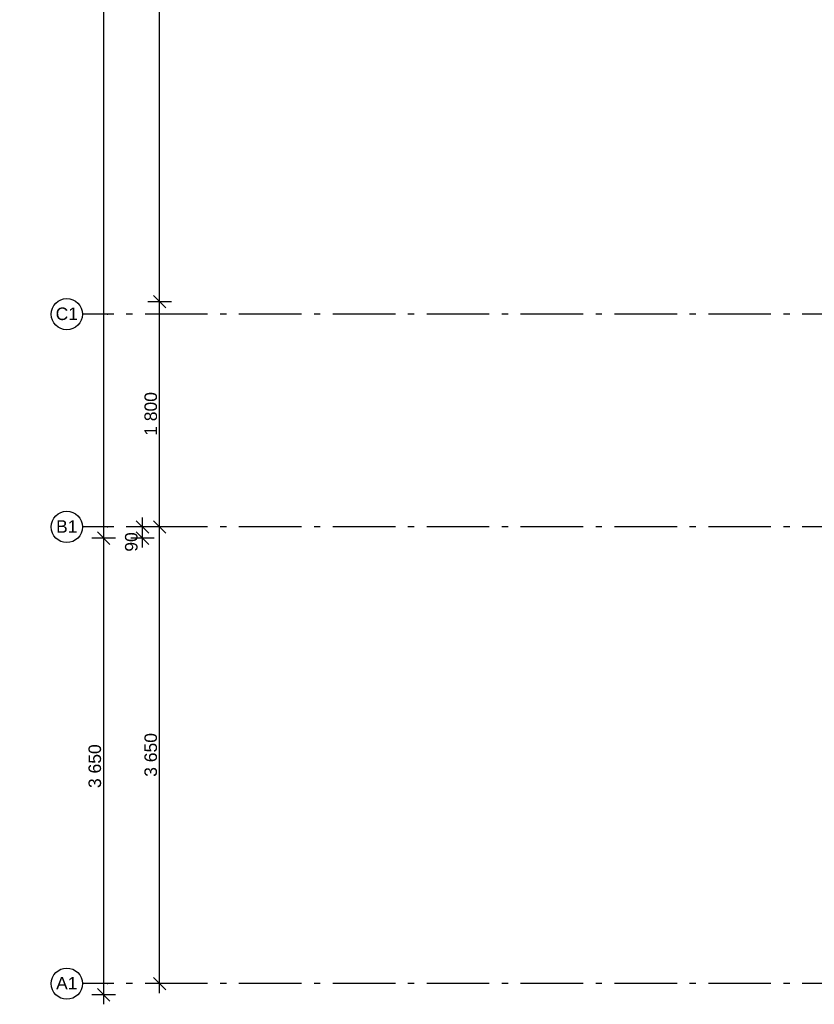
# Model space of a CAD drawing. Header units: millimetres. Extents: x -150 to 340869, y -1115 to 365939.
# Tile 3 of 193: x 271034 to 277381, y 343956 to 351825. Entities that reach past the tile are written whole.
import ezdxf
from ezdxf.enums import TextEntityAlignment as Align

# ---------------------------------------------------------------- set-up
doc = ezdxf.new("R2010")
doc.units = ezdxf.units.MM
doc.header["$LTSCALE"] = 0.5
doc.header["$MEASUREMENT"] = 0
doc.linetypes.add('Akselinje', pattern=[1500, 1000, -200, 100, -200])
doc.linetypes.add('PLINE', pattern=[0])
doc.layers.add('82-- Modullinjer(Nye konstruksjoner)', color=7, linetype='Continuous')
doc.layers.add('842-M___1_50 Målsetting bygning(Nye konstruksjoner)', color=7, linetype='Continuous')
doc.styles.add('GENERATED_STYLE_2', font='arial.ttf')
doc.styles.add('GENERATED_STYLE_4', font='arial.ttf')
doc.dimstyles.new('GENERATED_STYLE__3', dxfattribs={"dimtxt": 100, "dimasz": 95, "dimexe": 0.18, "dimexo": 0.0625, "dimgap": 0, "dimtad": 1, "dimdec": 0, "dimzin": 0, "dimdsep": 46, "dimtxsty": 'GENERATED_STYLE_2', "dimblk": 'ARROWHEAD_6', "dimblk1": 'ARROWHEAD_6', "dimblk2": 'ARROWHEAD_6', "dimcen": 0.09, "dimse1": 1, "dimse2": 1, "dimclrd": 256, "dimclre": 256, "dimclrt": 256, "dimadec": 1, "dimazin": 0, "dimtfac": 1, "dimtdec": 4, "dimtmove": 0, "dimatfit": 3, "dimfxl": 1, "dimtolj": 1, "dimtzin": 0, "dimarcsym": 0})
doc.dimstyles.new('GENERATED_STYLE__4', dxfattribs={"dimtxt": 100, "dimasz": 95, "dimexe": 0.18, "dimexo": 0.0625, "dimgap": 0, "dimtad": 1, "dimdec": 0, "dimzin": 0, "dimdsep": 46, "dimtxsty": 'GENERATED_STYLE_2', "dimblk": 'ARROWHEAD_6', "dimblk1": 'ARROWHEAD_6', "dimblk2": 'ARROWHEAD_6', "dimcen": 0.09, "dimse1": 1, "dimse2": 1, "dimclrd": 256, "dimclre": 256, "dimclrt": 256, "dimadec": 1, "dimazin": 0, "dimtfac": 1, "dimtdec": 4, "dimtmove": 2, "dimatfit": 3, "dimfxl": 1, "dimtolj": 1, "dimtzin": 0, "dimarcsym": 0})

# ---------------------------------------------------------------- blocks, each defined once
blk = doc.blocks.new('Standard grid marker[5]', base_point=(305734.8, 347770.7))
at = {"layer": '82-- Modullinjer(Nye konstruksjoner)', "linetype": 'Akselinje'}
for p, q in [((271734.8, 347770.7), (271534.8, 347770.7)), ((305534.8, 347770.7), (271734.8, 347770.7))]:
    blk.add_line(p, q, dxfattribs=at)
at = {"layer": '82-- Modullinjer(Nye konstruksjoner)', "linetype": 'PLINE'}
blk.add_circle((271409.8, 347770.7), 125, dxfattribs=at)
at = {"layer": '82-- Modullinjer(Nye konstruksjoner)', "linetype": 'Akselinje'}
blk.add_point((271734.8, 347770.7), dxfattribs=at)
blk.add_point((271734.8, 347770.7), dxfattribs=at)
at = {"layer": '82-- Modullinjer(Nye konstruksjoner)', "style": 'GENERATED_STYLE_4'}
for tag, p in [('AC_MarkerText_1_1', (271409.8, 347824.4)), ('AC_MarkerText_1_0', (305859.8, 347824.4))]:
    blk.add_attdef(tag, text='', height=100, rotation=360, dxfattribs=at).set_placement(p, align=Align.TOP_CENTER)
blk = doc.blocks.new('Standard grid marker[15]', base_point=(305734.8, 349470.7))
at = {"layer": '82-- Modullinjer(Nye konstruksjoner)', "linetype": 'Akselinje'}
for p, q in [((271734.8, 349470.7), (271534.8, 349470.7)), ((305534.8, 349470.7), (271734.8, 349470.7))]:
    blk.add_line(p, q, dxfattribs=at)
at = {"layer": '82-- Modullinjer(Nye konstruksjoner)', "linetype": 'PLINE'}
blk.add_circle((271409.8, 349470.7), 125, dxfattribs=at)
at = {"layer": '82-- Modullinjer(Nye konstruksjoner)', "linetype": 'Akselinje'}
blk.add_point((271734.8, 349470.7), dxfattribs=at)
blk.add_point((271734.8, 349470.7), dxfattribs=at)
at = {"layer": '82-- Modullinjer(Nye konstruksjoner)', "style": 'GENERATED_STYLE_4'}
for tag, p in [('AC_MarkerText_1_1', (271409.8, 349524.4)), ('AC_MarkerText_1_0', (305859.8, 349524.4))]:
    blk.add_attdef(tag, text='', height=100, rotation=360, dxfattribs=at).set_placement(p, align=Align.TOP_CENTER)
blk = doc.blocks.new('Standard grid marker[16]', base_point=(305734.8, 344120.7))
at = {"layer": '82-- Modullinjer(Nye konstruksjoner)', "linetype": 'Akselinje'}
for p, q in [((271734.8, 344120.7), (271534.8, 344120.7)), ((305534.8, 344120.7), (271734.8, 344120.7))]:
    blk.add_line(p, q, dxfattribs=at)
at = {"layer": '82-- Modullinjer(Nye konstruksjoner)', "linetype": 'PLINE'}
blk.add_circle((271409.8, 344120.7), 125, dxfattribs=at)
at = {"layer": '82-- Modullinjer(Nye konstruksjoner)', "linetype": 'Akselinje'}
blk.add_point((271734.8, 344120.7), dxfattribs=at)
blk.add_point((271734.8, 344120.7), dxfattribs=at)
at = {"layer": '82-- Modullinjer(Nye konstruksjoner)', "style": 'GENERATED_STYLE_4'}
for tag, p in [('AC_MarkerText_1_1', (271409.8, 344174.4)), ('AC_MarkerText_1_0', (305859.8, 344174.4))]:
    blk.add_attdef(tag, text='', height=100, rotation=360, dxfattribs=at).set_placement(p, align=Align.TOP_CENTER)
blk = doc.blocks.new('*D125')
at = {"layer": '842-M___1_50 Målsetting bygning(Nye konstruksjoner)', "linetype": 'PLINE'}
for p, q in [((272101.7, 347820.7), (272201.7, 347720.7)), ((272245.5, 347770.7), (272058, 347770.7)), ((272151.7, 344120.7), (272151.7, 347770.7)), ((272245.5, 344120.7), (272058, 344120.7)), ((272101.7, 344170.7), (272201.7, 344070.7)), ((272151.7, 344045.7), (272151.7, 344120.7))]:
    blk.add_line(p, q, dxfattribs=at)
at = {"layer": '842-M___1_50 Målsetting bygning(Nye konstruksjoner)', "insert": (272131.7, 345774.1), "char_height": 100, "attachment_point": 7, "rotation": 90, "style": 'GENERATED_STYLE_2'}
blk.add_mtext('\\A1;{\\pql;\\fArial|b0|i0|c0|p0;\\W1.000000;3\xa0650}', dxfattribs=at)
blk = doc.blocks.new('ARROWHEAD_6')
at = {"linetype": 'Continuous'}
for p, q in [((0, 0), (-1, 0)), ((-0.5, -0.5), (0.5, 0.5))]:
    blk.add_line(p, q, dxfattribs=at)
blk = doc.blocks.new('*D126')
at = {"layer": '842-M___1_50 Målsetting bygning(Nye konstruksjoner)', "linetype": 'PLINE'}
for p, q in [((272245.5, 349570.7), (272058, 349570.7)), ((272101.7, 349620.7), (272201.7, 349520.7)), ((272151.7, 347770.7), (272151.7, 349570.7)), ((272101.7, 347820.7), (272201.7, 347720.7)), ((272245.5, 347770.7), (272058, 347770.7))]:
    blk.add_line(p, q, dxfattribs=at)
at = {"layer": '842-M___1_50 Målsetting bygning(Nye konstruksjoner)', "insert": (272131.7, 348499.1), "char_height": 100, "attachment_point": 7, "rotation": 90, "style": 'GENERATED_STYLE_2'}
blk.add_mtext('\\A1;{\\pql;\\fArial|b0|i0|c0|p0;\\W1.000000;1\xa0800}', dxfattribs=at)
blk = doc.blocks.new('*D127')
at = {"layer": '842-M___1_50 Målsetting bygning(Nye konstruksjoner)', "linetype": 'PLINE'}
for p, q in [((272101.7, 356740.6), (272201.7, 356640.6)), ((272245.5, 356690.6), (272058, 356690.6)), ((272151.7, 349570.7), (272151.7, 356690.6)), ((272245.5, 349570.7), (272058, 349570.7)), ((272101.7, 349620.7), (272201.7, 349520.7))]:
    blk.add_line(p, q, dxfattribs=at)
at = {"layer": '842-M___1_50 Målsetting bygning(Nye konstruksjoner)', "insert": (272131.7, 352959.1), "char_height": 100, "attachment_point": 7, "rotation": 90, "style": 'GENERATED_STYLE_2'}
blk.add_mtext('\\A1;{\\pql;\\fArial|b0|i0|c0|p0;\\W1.000000;7\xa0120}', dxfattribs=at)
blk = doc.blocks.new('*D129')
at = {"layer": '842-M___1_50 Målsetting bygning(Nye konstruksjoner)', "linetype": 'PLINE'}
for p, q in [((271964.7, 347820.7), (272064.7, 347720.7)), ((272014.7, 347770.7), (272014.7, 347845.7)), ((272108.5, 347770.7), (271921, 347770.7)), ((272014.7, 347680.7), (272014.7, 347770.7)), ((272108.5, 347680.7), (271921, 347680.7)), ((272064.7, 347630.7), (271964.7, 347730.7)), ((272014.7, 347605.7), (272014.7, 347680.7))]:
    blk.add_line(p, q, dxfattribs=at)
at = {"layer": '842-M___1_50 Målsetting bygning(Nye konstruksjoner)', "insert": (271976.2, 347573.1), "char_height": 100, "attachment_point": 7, "rotation": 90, "style": 'GENERATED_STYLE_2'}
blk.add_mtext('\\A1;{\\pql;\\fArial|b0|i0|c0|p0;\\W1.000000;90}', dxfattribs=at)
blk = doc.blocks.new('*D130')
at = {"layer": '842-M___1_50 Målsetting bygning(Nye konstruksjoner)', "linetype": 'PLINE'}
for p, q in [((271798.5, 347680.7), (271611, 347680.7)), ((271654.8, 347730.7), (271754.8, 347630.7)), ((271704.8, 344030.7), (271704.8, 347680.7)), ((271654.8, 344080.7), (271754.8, 343980.7)), ((271798.5, 344030.7), (271611, 344030.7)), ((271704.8, 343955.7), (271704.8, 344030.7))]:
    blk.add_line(p, q, dxfattribs=at)
at = {"layer": '842-M___1_50 Målsetting bygning(Nye konstruksjoner)', "insert": (271684.8, 345684.1), "char_height": 100, "attachment_point": 7, "rotation": 90, "style": 'GENERATED_STYLE_2'}
blk.add_mtext('\\A1;{\\pql;\\fArial|b0|i0|c0|p0;\\W1.000000;3\xa0650}', dxfattribs=at)
blk = doc.blocks.new('*D131')
at = {"layer": '842-M___1_50 Målsetting bygning(Nye konstruksjoner)', "linetype": 'PLINE'}
for p, q in [((271704.8, 358780.6), (271704.8, 358855.6)), ((271798.5, 358780.6), (271611, 358780.6)), ((271754.8, 358730.6), (271654.8, 358830.6)), ((271704.8, 347680.7), (271704.8, 358780.6)), ((271798.5, 347680.7), (271611, 347680.7)), ((271654.8, 347730.7), (271754.8, 347630.7))]:
    blk.add_line(p, q, dxfattribs=at)
at = {"layer": '842-M___1_50 Målsetting bygning(Nye konstruksjoner)', "insert": (271684.8, 353026), "char_height": 100, "attachment_point": 7, "rotation": 90, "style": 'GENERATED_STYLE_2'}
blk.add_mtext('\\A1;{\\pql;\\fArial|b0|i0|c0|p0;\\W1.000000;11\xa0100}', dxfattribs=at)

msp = doc.modelspace()

# ---------------------------------------------------------------- block references
at = {"layer": '82-- Modullinjer(Nye konstruksjoner)', "linetype": 'PLINE'}
ref = msp.add_blockref('Standard grid marker[15]', (305734.8, 349470.7), dxfattribs=at)
ref.add_attrib('AC_MarkerText_1_1', 'C1', dxfattribs={"color": 7, "height": 100, "rotation": 360, "style": 'GENERATED_STYLE_4'}).set_placement((271409.8, 349524.4), align=Align.TOP_CENTER)
ref = msp.add_blockref('Standard grid marker[5]', (305734.8, 347770.7), dxfattribs=at)
ref.add_attrib('AC_MarkerText_1_1', 'B1', dxfattribs={"color": 7, "height": 100, "rotation": 360, "style": 'GENERATED_STYLE_4'}).set_placement((271409.8, 347824.4), align=Align.TOP_CENTER)
ref = msp.add_blockref('Standard grid marker[16]', (305734.8, 344120.7), dxfattribs=at)
ref.add_attrib('AC_MarkerText_1_1', 'A1', dxfattribs={"color": 7, "height": 100, "rotation": 360, "style": 'GENERATED_STYLE_4'}).set_placement((271409.8, 344174.4), align=Align.TOP_CENTER)

# ---------------------------------------------------------------- dimensions: what is measured, and where the dimension line sits
at = {"layer": '842-M___1_50 Målsetting bygning(Nye konstruksjoner)', "linetype": 'Continuous'}
for base, p1, p2, dimstyle, picture, middle in [((271704.8, 358780.6), (277286.1, 347680.7), (277286.1, 358780.6), 'GENERATED_STYLE__3', '*D131', (271634.8, 353235.6)), ((272151.7, 356690.6), (271148.7, 349570.7), (271033.7, 356690.6), 'GENERATED_STYLE__3', '*D127', (272081.7, 353130.6)), ((272151.7, 349570.7), (271033.7, 347770.7), (271148.7, 349570.7), 'GENERATED_STYLE__3', '*D126', (272081.7, 348670.6)), ((272151.7, 347770.7), (271033.7, 344120.7), (271033.7, 347770.7), 'GENERATED_STYLE__3', '*D125', (272081.7, 345945.6)), ((272014.7, 347770.7), (277267, 347680.7), (277267, 347770.7), 'GENERATED_STYLE__4', '*D129', (271926.2, 347649.2)), ((271704.8, 347680.7), (277286.1, 344030.7), (277286.1, 347680.7), 'GENERATED_STYLE__3', '*D130', (271634.8, 345855.6))]:
    dim = msp.add_linear_dim(base=base, p1=p1, p2=p2, angle=90, dimstyle=dimstyle, dxfattribs=at)
    dim.commit()
    dim.dimension.update_dxf_attribs({"geometry": picture, "text_midpoint": middle, "dimtype": 160, "text_rotation": 90})

doc.saveas('drawing.dxf')
